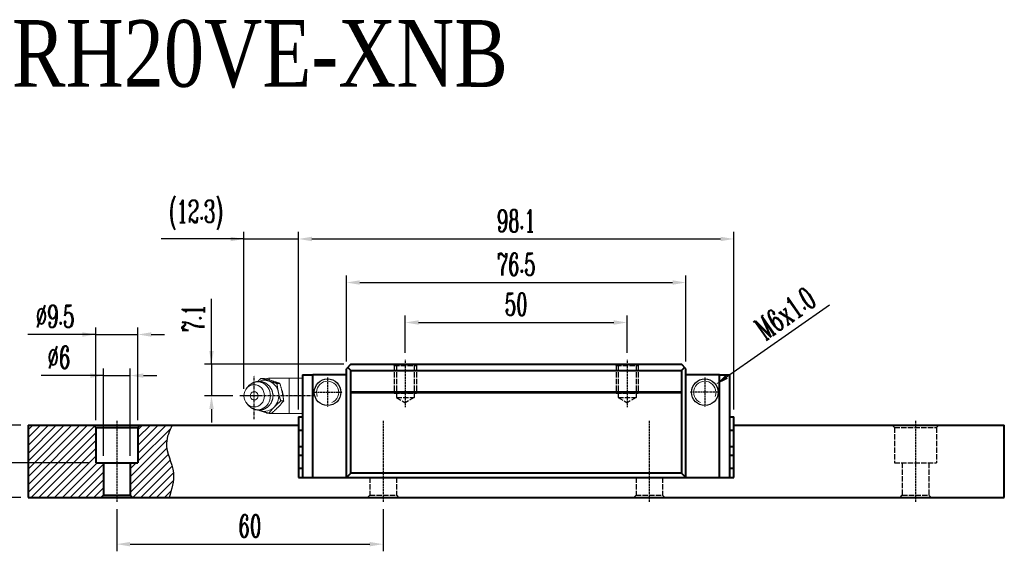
# Model space of a CAD drawing. Extents: x 56 to 390, y 117 to 237.
# Tile 2 of 2: x 168 to 390, y 117 to 237. Entities that reach past the tile are written whole.
import ezdxf

# ---------------------------------------------------------------- set-up
doc = ezdxf.new("R2010")
doc.units = 0
doc.header["$MEASUREMENT"] = 0
doc.header["$PDMODE"] = 2
doc.linetypes.add('ACAD_ISO02W100', pattern=[15, 12, -3])
doc.linetypes.add('CENTER', pattern=[0.95, 0.625, -0.125, 0.075, -0.125])
doc.layers.get('0').update_dxf_attribs({"linetype": 'CONTINUOUS'})
doc.layers.get('DEFPOINTS').update_dxf_attribs({"linetype": 'CONTINUOUS'})
for name, color, linetype, lineweight in [('AM_5', 3, 'CONTINUOUS', 15), ('CENTER', 1, 'CENTER', 25), ('DASH', 2, 'ACAD_ISO02W100', 25), ('DIM', 4, 'CONTINUOUS', 25), ('LINE', 7, 'CONTINUOUS', 40), ('TEXT', 3, 'CONTINUOUS', 25)]:
    doc.layers.add(name, color=color, linetype=linetype, lineweight=lineweight)
doc.layers.add('PV-CFD', color=7, linetype='CONTINUOUS')
doc.styles.get("Standard").update_dxf_attribs({"font": 'romanc.shx', "width": 0.6, "bigfont": 'chineset.shx'})
doc.styles.add('型式1', font='kaiu.ttf', dxfattribs={"width": 0.8})
doc.dimstyles.get("Standard").update_dxf_attribs({"dimscale": 3, "dimtxt": 1, "dimasz": 0.7, "dimexe": 0.3, "dimexo": 0.2, "dimgap": 0.3, "dimtad": 1, "dimdsep": 46, "dimtxsty": 'Standard', "dimcen": 0, "dimclrd": 256, "dimclre": 256, "dimclrt": 256, "dimadec": 0, "dimazin": 0, "dimtfac": 1, "dimtofl": 0, "dimtmove": 0, "dimatfit": 3, "dimfxl": 1, "dimtolj": 1, "dimtzin": 0, "dimlwd": -1, "dimlwe": -1, "dimarcsym": 0})
doc.dimstyles.new('STANDARD$0', dxfattribs={"dimscale": 3, "dimtxt": 1, "dimasz": 0.7, "dimexe": 0.3, "dimexo": 0.2, "dimgap": 0.3, "dimtad": 1, "dimdsep": 46, "dimtxsty": 'Standard', "dimcen": 0, "dimclrd": 256, "dimclre": 256, "dimclrt": 256, "dimadec": 0, "dimazin": 0, "dimtfac": 1, "dimtofl": 0, "dimtmove": 0, "dimatfit": 3, "dimfxl": 1, "dimtolj": 1, "dimtzin": 0, "dimlwd": -1, "dimlwe": -1, "dimarcsym": 0})

# ---------------------------------------------------------------- blocks, each defined once
blk = doc.blocks.new('*D38')
at = {"layer": 'DEFPOINTS', "color": 0, "transparency": 16777216}
for p in [(318.12, 177.97), (241.62, 158.57), (318.12, 158.57)]:
    blk.add_point(p, dxfattribs=at)
at = {"layer": 'DIM', "transparency": 16777216}
for p, q in [((241.62, 160.17), (241.62, 179.57)), ((244.62, 177.97), (315.12, 177.97)), ((318.12, 160.17), (318.12, 179.57))]:
    blk.add_line(p, q, dxfattribs=at)
for points in [[(244.62, 178.47), (244.62, 177.47), (241.62, 177.97)], [(315.12, 177.47), (315.12, 178.47), (318.12, 177.97)]]:
    blk.add_solid(points, dxfattribs=at)
at = {"layer": 'DIM', "transparency": 16777216, "insert": (279.87, 182.07), "char_height": 5, "attachment_point": 5}
blk.add_mtext('\\A1;76.5', dxfattribs=at)
blk = doc.blocks.new('*D39')
at = {"layer": 'DEFPOINTS', "color": 0, "transparency": 16777216}
for p in [(328.92, 187.77), (230.82, 147.77), (328.92, 147.77)]:
    blk.add_point(p, dxfattribs=at)
at = {"layer": 'DIM', "transparency": 16777216}
for p, q in [((230.82, 149.37), (230.82, 189.37)), ((328.92, 149.37), (328.92, 189.37)), ((233.82, 187.77), (325.92, 187.77))]:
    blk.add_line(p, q, dxfattribs=at)
for points in [[(233.82, 188.27), (233.82, 187.27), (230.82, 187.77)], [(325.92, 187.27), (325.92, 188.27), (328.92, 187.77)]]:
    blk.add_solid(points, dxfattribs=at)
at = {"layer": 'DIM', "transparency": 16777216, "insert": (279.87, 191.87), "char_height": 5, "attachment_point": 5}
blk.add_mtext('\\A1;98.1', dxfattribs=at)
blk = doc.blocks.new('*D40')
at = {"layer": 'DEFPOINTS', "color": 0, "transparency": 16777216}
for p in [(189.87, 128.57), (249.87, 128.57), (249.87, 119.07)]:
    blk.add_point(p, dxfattribs=at)
at = {"layer": 'DIM', "transparency": 16777216}
for p, q in [((189.87, 126.97), (189.87, 117.47)), ((249.87, 126.97), (249.87, 117.47)), ((192.87, 119.07), (246.87, 119.07))]:
    blk.add_line(p, q, dxfattribs=at)
for points in [[(192.87, 119.57), (192.87, 118.57), (189.87, 119.07)], [(246.87, 118.57), (246.87, 119.57), (249.87, 119.07)]]:
    blk.add_solid(points, dxfattribs=at)
at = {"layer": 'DIM', "transparency": 16777216, "insert": (219.87, 123.17), "char_height": 5, "attachment_point": 5}
blk.add_mtext('\\A1;60', dxfattribs=at)
blk = doc.blocks.new('*D41')
at = {"layer": 'DEFPOINTS', "color": 0, "transparency": 16777216}
for p in [(192.87, 157.02), (186.87, 137.37), (192.87, 137.37)]:
    blk.add_point(p, dxfattribs=at)
at = {"layer": 'DIM', "transparency": 16777216}
for p, q in [((186.87, 138.97), (186.87, 158.62)), ((192.87, 138.97), (192.87, 158.62)), ((186.87, 157.02), (172.82, 157.02)), ((183.87, 157.02), (180.87, 157.02)), ((186.87, 157.02), (192.87, 157.02)), ((195.87, 157.02), (198.87, 157.02))]:
    blk.add_line(p, q, dxfattribs=at)
for points in [[(183.87, 156.52), (183.87, 157.52), (186.87, 157.02)], [(195.87, 157.52), (195.87, 156.52), (192.87, 157.02)]]:
    blk.add_solid(points, dxfattribs=at)
at = {"layer": 'DIM', "transparency": 16777216, "insert": (176.84, 161.12), "char_height": 5, "attachment_point": 5}
blk.add_mtext('\\A1;%%c6', dxfattribs=at)
blk = doc.blocks.new('*D42')
at = {"layer": 'DEFPOINTS', "color": 0, "transparency": 16777216}
for p in [(194.62, 166.27), (185.12, 145.37), (194.62, 145.37)]:
    blk.add_point(p, dxfattribs=at)
at = {"layer": 'DIM', "transparency": 16777216}
for p, q in [((185.12, 146.97), (185.12, 167.87)), ((194.62, 146.97), (194.62, 167.87)), ((185.12, 166.27), (169.78, 166.27)), ((182.12, 166.27), (179.12, 166.27)), ((185.12, 166.27), (194.62, 166.27)), ((197.62, 166.27), (200.62, 166.27))]:
    blk.add_line(p, q, dxfattribs=at)
for points in [[(182.12, 165.77), (182.12, 166.77), (185.12, 166.27)], [(197.62, 166.77), (197.62, 165.77), (194.62, 166.27)]]:
    blk.add_solid(points, dxfattribs=at)
at = {"layer": 'DIM', "transparency": 16777216, "insert": (175.95, 170.37), "char_height": 5, "attachment_point": 5}
blk.add_mtext('\\A1;%%c9.5', dxfattribs=at)
blk = doc.blocks.new('*D43')
at = {"layer": 'DEFPOINTS', "color": 0, "transparency": 16777216}
for p in [(150.48, 145.87), (169.87, 145.87), (169.87, 129.57)]:
    blk.add_point(p, dxfattribs=at)
at = {"layer": 'DIM', "transparency": 16777216}
for p, q in [((168.27, 145.87), (148.88, 145.87)), ((150.48, 132.57), (150.48, 142.87)), ((168.27, 129.57), (148.88, 129.57))]:
    blk.add_line(p, q, dxfattribs=at)
for points in [[(150.98, 142.87), (149.98, 142.87), (150.48, 145.87)], [(149.98, 132.57), (150.98, 132.57), (150.48, 129.57)]]:
    blk.add_solid(points, dxfattribs=at)
at = {"layer": 'DIM', "transparency": 16777216, "insert": (146.38, 137.72), "char_height": 5, "attachment_point": 5, "rotation": 90}
blk.add_mtext('\\A1;16.3', dxfattribs=at)
blk = doc.blocks.new('*D44')
at = {"layer": 'DEFPOINTS', "color": 0, "transparency": 16777216}
for p in [(230.82, 187.77), (218.52, 152.47), (230.82, 147.77)]:
    blk.add_point(p, dxfattribs=at)
at = {"layer": 'DIM', "transparency": 16777216}
for p, q in [((218.52, 154.07), (218.52, 189.37)), ((218.52, 187.77), (199.88, 187.77)), ((215.52, 187.77), (212.52, 187.77)), ((218.52, 187.77), (230.82, 187.77))]:
    blk.add_line(p, q, dxfattribs=at)
for points in [[(215.52, 187.27), (215.52, 188.27), (218.52, 187.77)], [(233.82, 188.27), (233.82, 187.27), (230.82, 187.77)]]:
    blk.add_solid(points, dxfattribs=at)
at = {"layer": 'DIM', "transparency": 16777216, "insert": (207.7, 193.17), "char_height": 5, "attachment_point": 5}
blk.add_mtext('\\A1;(12.3)', dxfattribs=at)
blk = doc.blocks.new('*D45')
at = {"layer": 'DEFPOINTS', "color": 0, "transparency": 16777216}
for p in [(242.62, 159.57), (211.21, 152.47), (217.6, 152.47)]:
    blk.add_point(p, dxfattribs=at)
at = {"layer": 'DIM', "transparency": 16777216}
for p, q in [((211.21, 159.57), (211.21, 174.33)), ((211.21, 162.57), (211.21, 165.57)), ((241.02, 159.57), (209.61, 159.57)), ((211.21, 159.57), (211.21, 152.47)), ((216, 152.47), (209.61, 152.47)), ((211.21, 149.47), (211.21, 146.47))]:
    blk.add_line(p, q, dxfattribs=at)
for points in [[(210.71, 162.57), (211.71, 162.57), (211.21, 159.57)], [(211.71, 149.47), (210.71, 149.47), (211.21, 152.47)]]:
    blk.add_solid(points, dxfattribs=at)
at = {"layer": 'DIM', "transparency": 16777216, "insert": (207.11, 169.95), "char_height": 5, "attachment_point": 5, "rotation": 90}
blk.add_mtext('\\A1;7.1', dxfattribs=at)
blk = doc.blocks.new('*D51')
at = {"layer": 'DEFPOINTS', "color": 0, "transparency": 16777216}
for p in [(324.83, 154.99), (319.92, 151.54)]:
    blk.add_point(p, dxfattribs=at)
at = {"layer": 'DIM', "transparency": 16777216}
blk.add_line((327.28, 156.71), (350.47, 172.98), dxfattribs=at)
blk.add_solid([(327, 157.12), (327.57, 156.3), (324.83, 154.99)], dxfattribs=at)
at = {"layer": 'DIM', "transparency": 16777216, "insert": (340.54, 171.03), "char_height": 5, "attachment_point": 5, "rotation": 35.0585}
blk.add_mtext('\\A1;M6x1.0', dxfattribs=at)
blk = doc.blocks.new('*D52')
at = {"layer": 'DEFPOINTS', "color": 0, "transparency": 16777216}
for p in [(162.47, 145.87), (169.87, 145.87), (185.12, 137.37)]:
    blk.add_point(p, dxfattribs=at)
at = {"layer": 'DIM', "transparency": 16777216}
for p, q in [((162.47, 148.87), (162.47, 161.35)), ((162.47, 137.37), (162.47, 145.87)), ((183.52, 137.37), (160.87, 137.37)), ((162.47, 134.37), (162.47, 131.37))]:
    blk.add_line(p, q, dxfattribs=at)
for points in [[(161.97, 148.87), (162.97, 148.87), (162.47, 145.87)], [(162.97, 134.37), (161.97, 134.37), (162.47, 137.37)]]:
    blk.add_solid(points, dxfattribs=at)
at = {"layer": 'DIM', "transparency": 16777216, "insert": (158.37, 156.61), "char_height": 5, "attachment_point": 5, "rotation": 90}
blk.add_mtext('\\A1;8.5', dxfattribs=at)
blk = doc.blocks.new('*D55')
at = {"layer": 'DEFPOINTS', "color": 0, "transparency": 16777216}
for p in [(304.87, 168.97), (254.87, 160.57), (304.87, 160.57)]:
    blk.add_point(p, dxfattribs=at)
at = {"layer": 'DIM', "transparency": 16777216}
for p, q in [((254.87, 162.17), (254.87, 170.57)), ((257.87, 168.97), (301.87, 168.97)), ((304.87, 162.17), (304.87, 170.57))]:
    blk.add_line(p, q, dxfattribs=at)
for points in [[(257.87, 169.47), (257.87, 168.47), (254.87, 168.97)], [(301.87, 168.47), (301.87, 169.47), (304.87, 168.97)]]:
    blk.add_solid(points, dxfattribs=at)
at = {"layer": 'DIM', "transparency": 16777216, "insert": (279.87, 173.07), "char_height": 5, "attachment_point": 5}
blk.add_mtext('\\A1;50', dxfattribs=at)

msp = doc.modelspace()

# ---------------------------------------------------------------- hatches: boundary and pattern name
at = {"layer": 'DIM'}
h = msp.add_hatch(dxfattribs=at)
h.set_pattern_fill('ANSI31', color=6, scale=10, style=0)
h.set_pattern_definition([(45, (-738.165, -423.8127), (-0.8838835, 0.8838835), [])])
h.paths.add_polyline_path([(186.873, 130.067), (186.873, 137.367), (185.123, 137.367), (185.123, 145.367), (184.623, 145.867), (169.873, 145.867), (169.873, 129.567), (186.373, 129.567)])
edge = h.paths.add_edge_path()
edge.add_spline(control_points=[(201.661, 129.567), (202.235, 131.423), (203.507, 135.544), (200.11, 141.014), (201.732, 144.529), (202.35, 145.867)], knot_values=[0, 0, 0, 0, 5.6400158, 12.5260727, 16.7581225, 16.7581225, 16.7581225, 16.7581225], degree=3, periodic=0)
edge.add_line((202.35, 145.867), (195.122, 145.867))
edge.add_line((195.122, 145.867), (194.623, 145.367))
edge.add_line((194.623, 145.367), (194.623, 137.367))
edge.add_line((194.623, 137.367), (192.873, 137.367))
edge.add_line((192.873, 137.367), (192.873, 130.067))
edge.add_line((192.873, 130.067), (193.373, 129.567))
edge.add_line((193.373, 129.567), (201.661, 129.567))

# ---------------------------------------------------------------- linework, layer by layer
for centre in [(237.373, 153.267), (322.373, 153.267)]:
    msp.add_circle(centre, 3)
at = {"layer": 'AM_5'}
for centre, start, end in [((237.373, 153.267), 292.03636, 202.03636), ((322.373, 153.267), 337.96364, 247.96364)]:
    msp.add_arc(centre, 2.5, start, end, dxfattribs=at)
at = {"layer": 'CENTER', "ltscale": 0.1}
for p, q in [((254.873, 160.567), (254.873, 149.913)), ((304.873, 160.567), (304.873, 149.913)), ((237.373, 156.567), (237.373, 149.967)), ((322.373, 156.567), (322.373, 149.967)), ((234.073, 153.267), (240.673, 153.267)), ((325.673, 153.267), (319.073, 153.267)), ((189.873, 146.867), (189.873, 128.567)), ((249.873, 146.867), (249.873, 128.567)), ((309.873, 146.867), (309.873, 128.567)), ((369.873, 146.867), (369.873, 128.567))]:
    msp.add_line(p, q, dxfattribs=at)
at = {"layer": 'CENTER'}
for p, q in [((220.833, 147.182), (220.833, 156.953)), ((234.362, 152.471), (217.6, 152.471))]:
    msp.add_line(p, q, dxfattribs=at)
at = {"layer": 'DASH', "ltscale": 0.1}
for p, q in [((252.073, 159.567), (252.373, 159.267)), ((252.373, 159.267), (252.373, 153.067)), ((252.373, 159.267), (257.373, 159.267)), ((252.873, 159.267), (252.873, 152.067)), ((256.873, 159.267), (256.873, 152.067)), ((257.673, 159.567), (257.373, 159.267)), ((257.373, 159.267), (257.373, 153.067)), ((302.073, 159.567), (302.373, 159.267)), ((302.373, 159.267), (302.373, 153.067)), ((302.373, 159.267), (307.373, 159.267)), ((302.873, 159.267), (302.873, 152.067)), ((306.873, 159.267), (306.873, 152.067)), ((307.673, 159.567), (307.373, 159.267)), ((307.373, 159.267), (307.373, 153.067)), ((252.373, 153.067), (257.373, 153.067)), ((252.873, 152.067), (256.873, 152.067)), ((252.873, 152.067), (254.873, 150.913)), ((256.873, 152.067), (254.873, 150.913)), ((302.373, 153.067), (307.373, 153.067)), ((302.873, 152.067), (306.873, 152.067)), ((302.873, 152.067), (304.873, 150.913)), ((306.873, 152.067), (304.873, 150.913)), ((364.623, 145.867), (365.123, 145.367)), ((365.123, 145.367), (365.123, 137.367)), ((365.123, 145.367), (374.623, 145.367)), ((374.623, 145.367), (375.122, 145.867)), ((374.623, 145.367), (374.623, 137.367)), ((365.123, 137.367), (374.623, 137.367)), ((366.873, 137.367), (366.873, 130.067)), ((372.873, 137.367), (372.873, 130.067)), ((246.873, 134.067), (246.873, 130.067)), ((252.873, 134.067), (252.873, 130.067)), ((306.873, 134.067), (306.873, 130.067)), ((312.873, 134.067), (312.873, 130.067)), ((246.373, 129.567), (246.873, 130.067)), ((246.873, 130.067), (252.873, 130.067)), ((252.873, 130.067), (253.373, 129.567)), ((306.373, 129.567), (306.873, 130.067)), ((306.873, 130.067), (312.873, 130.067)), ((312.873, 130.067), (313.373, 129.567)), ((366.373, 129.567), (366.873, 130.067)), ((366.873, 130.067), (372.873, 130.067)), ((372.873, 130.067), (373.373, 129.567))]:
    msp.add_line(p, q, dxfattribs=at)
at = {"layer": 'LINE'}
for p, q in [((242.623, 159.567), (241.623, 158.567)), ((241.623, 134.067), (241.623, 158.567)), ((241.623, 134.067), (241.623, 158.567)), ((241.923, 158.867), (242.623, 158.167)), ((242.623, 159.567), (317.123, 159.567)), ((242.623, 158.167), (317.123, 158.167)), ((242.623, 135.067), (242.623, 158.167)), ((318.123, 158.567), (317.123, 159.567)), ((317.123, 158.167), (317.823, 158.867)), ((317.123, 158.167), (317.123, 135.067)), ((318.123, 134.067), (318.123, 158.567)), ((318.123, 134.067), (318.123, 158.567)), ((231.723, 157.171), (231.723, 134.071)), ((231.723, 157.171), (234.023, 157.171)), ((234.023, 134.067), (234.023, 157.171)), ((241.623, 157.167), (234.023, 157.167)), ((325.723, 157.167), (318.123, 157.167)), ((325.723, 157.171), (328.023, 157.171)), ((325.723, 134.067), (325.723, 157.171)), ((328.023, 134.071), (328.023, 157.171)), ((242.623, 153.367), (317.123, 153.367)), ((317.123, 153.167), (242.623, 153.167)), ((230.823, 147.767), (230.823, 134.071)), ((230.823, 147.767), (231.723, 147.767)), ((328.023, 147.767), (328.923, 147.767)), ((328.923, 134.071), (328.923, 147.767)), ((169.873, 145.867), (169.873, 129.567)), ((169.873, 145.867), (230.823, 145.867)), ((230.823, 144.726), (231.723, 144.726)), ((328.023, 144.726), (328.923, 144.726)), ((328.923, 145.867), (389.873, 145.867)), ((389.873, 129.567), (389.873, 145.867)), ((230.823, 141.08), (231.723, 141.08)), ((328.023, 141.08), (328.923, 141.08)), ((230.823, 139.08), (231.723, 139.08)), ((328.023, 139.08), (328.923, 139.08)), ((230.823, 136.154), (231.723, 136.154)), ((328.023, 136.154), (328.923, 136.154)), ((230.823, 134.071), (234.023, 134.071)), ((234.023, 134.067), (241.623, 134.067)), ((241.623, 134.067), (242.623, 135.067)), ((241.623, 134.067), (318.123, 134.067)), ((317.123, 135.067), (242.623, 135.067)), ((318.123, 134.067), (317.123, 135.067)), ((318.123, 134.067), (325.723, 134.067)), ((325.723, 134.071), (328.923, 134.071)), ((169.873, 129.567), (389.873, 129.567))]:
    msp.add_line(p, q, dxfattribs=at)
at = {"layer": 'LINE', "ltscale": 0.1}
for p, q in [((184.623, 145.867), (185.123, 145.367)), ((185.123, 145.367), (185.123, 137.367)), ((185.123, 145.367), (194.623, 145.367)), ((194.623, 145.367), (195.122, 145.867)), ((194.623, 145.367), (194.623, 137.367)), ((185.123, 137.367), (194.623, 137.367)), ((186.873, 137.367), (186.873, 130.067)), ((192.873, 137.367), (192.873, 130.067)), ((186.373, 129.567), (186.873, 130.067)), ((186.873, 130.067), (192.873, 130.067)), ((192.873, 130.067), (193.373, 129.567))]:
    msp.add_line(p, q, dxfattribs=at)
at = {"layer": 'PV-CFD', "lineweight": 0}
for p, q in [((223.03, 156.402), (222.379, 156.402)), ((224.223, 156.044), (224.223, 156.421)), ((228.723, 156.421), (224.223, 156.421)), ((228.723, 156.471), (228.723, 152.471)), ((231.723, 156.471), (228.723, 156.471)), ((219.069, 154.084), (219.388, 154.493)), ((226.608, 155.247), (225.957, 155.247)), ((227.473, 151.316), (226.823, 151.316)), ((228.723, 152.471), (228.723, 148.471)), ((232.223, 152.471), (228.723, 152.471)), ((219.069, 150.857), (219.388, 150.448)), ((224.76, 148.539), (224.109, 148.539)), ((224.223, 148.521), (224.223, 148.539)), ((228.723, 148.521), (224.223, 148.521)), ((231.723, 148.471), (228.723, 148.471))]:
    msp.add_line(p, q, dxfattribs=at)
for centre, radius, start, end in [((224.223, 154.421), 2, 90, 112.1639), ((220.948, 152.471), 1, 141.62254, 218.37746), ((224.223, 150.521), 2, 238.69451, 270)]:
    msp.add_arc(centre, radius, start, end, dxfattribs=at)
for centre, major_axis, start_param, end_param in [((221.599, 152.471), (0, -3.133), 5.4140965, 10.2938668), ((223.13, 152.471), (0, -3.5), 2.8518126, 3.522033), ((223.13, 152.471), (0, -3.5), 1.804615, 2.8518126), ((220.833, 152.471), (0, -0.954), 5.4210484, 10.2869149), ((223.13, 152.471), (0, -3.5), 0.7574175, 1.804615), ((223.13, 152.471), (0, -3.5), 5.902745, 5.9934052), ((223.13, 152.471), (0, -3.5), 5.9934052, 7.0406028)]:
    msp.add_ellipse(centre, major_axis=major_axis, ratio=0.9238795, start_param=start_param, end_param=end_param, dxfattribs=at)
msp.add_ellipse((220.833, 152.471), major_axis=(0, -2.5), ratio=0.9238795, dxfattribs=at)
for points, degree, knots in [([(219.388, 150.448), (220.16, 149.738), (221.103, 149.321), (222.111, 149.229), (223.084, 149.456), (223.936, 149.975), (224.592, 150.737), (224.988, 151.68), (225.075, 152.719), (224.828, 153.746), (224.267, 154.642), (223.456, 155.304), (222.493, 155.662), (221.484, 155.694), (220.527, 155.411), (219.706, 154.844), (219.388, 154.493)], 1, [5.4140965, 5.4140965, 5.7392199, 6.0490681, 6.348377, 6.645228, 6.9480779, 7.2634281, 7.5936314, 7.9352561, 8.279632, 8.6164079, 8.9386371, 9.2460566, 9.5442648, 9.8416104, 10.1463565, 10.2938668, 10.2938668]), ([(226.982, 153.945), (227.083, 153.754), (227.171, 153.539), (227.31, 153.037), (227.347, 152.744), (227.347, 152.396), (227.344, 152.32), (227.339, 152.244)], 3, [2.43454571, 2.43454571, 2.43454571, 2.43454571, 2.50133461, 2.50133461, 2.58326736, 2.58326736, 2.60557697, 2.60557697, 2.60557697, 2.60557697])]:
    msp.add_open_spline(points, degree=degree, knots=knots, dxfattribs=at)
for points, weights in [([(221.617, 155.709), (221.967, 156.038), (222.379, 156.402)], [1.01894928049, 1.01824660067, 1]), ([(222.379, 156.402), (223.223, 156.093), (224.054, 155.825)], [1, 1.0379548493, 1]), ([(226.608, 155.247), (225.005, 155.825), (223.03, 156.402)], [1, 1.15470053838, 1]), ([(224.054, 155.825), (224.884, 155.557), (225.957, 155.247)], [1, 1.0379548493, 1]), ([(225.957, 155.247), (226.074, 154.194), (226.275, 153.282)], [1, 1.0379548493, 1]), ([(226.275, 153.282), (226.476, 152.369), (226.823, 151.316)], [1, 1.0379548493, 1]), ([(227.473, 151.316), (227.226, 153.282), (226.608, 155.247)], [1, 1.15470053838, 1]), ([(224.76, 148.539), (226.302, 149.928), (227.473, 151.316)], [1, 1.15470053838, 1]), ([(226.823, 151.316), (225.981, 150.572), (225.351, 149.928)], [1, 1.0379548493, 1]), ([(222.206, 149.117), (222.045, 149.169), (221.887, 149.221)], [1, 1.00713222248, 1.01158396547]), ([(224.109, 148.539), (223.036, 148.849), (222.206, 149.117)], [1, 1.0379548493, 1]), ([(225.351, 149.928), (224.722, 149.283), (224.109, 148.539)], [1, 1.0379548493, 1])]:
    msp.add_rational_spline(points, weights, degree=2, dxfattribs=at)
at = {"layer": 'TEXT'}
msp.add_spline([(202.35, 145.867), (201.059, 141.837), (202.608, 135.127), (201.661, 129.567)], degree=3, dxfattribs=at)

# ---------------------------------------------------------------- texts
at = {"layer": 'LINE', "color": 1, "insert": (216.081, 229.369), "char_height": 15, "width": 113.3141, "attachment_point": 5, "style": '型式1'}
msp.add_mtext('{\\fTimes New Roman|b0|i0|c0|p65;\\C7;CR\\fTimes New Roman|b0|i0|c136|p65;H20\\fTimes New Roman|b0|i0|c0|p65;V\\fTimes New Roman|b0|i0|c136|p65;E\\fTimes New Roman|b0|i0|c0|p65;-XNB}', dxfattribs=at)

# ---------------------------------------------------------------- dimensions: what is measured, and where the dimension line sits
at = {"layer": 'DIM'}
for base, p1, p2, text, override, picture, middle in [((230.823, 187.767), (218.524, 152.471), (230.823, 147.767), '(<>)', {"dimscale": 2, "dimtxt": 2.5, "dimasz": 1.5, "dimexe": 0.8, "dimexo": 0.8, "dimgap": 0.8, "dimtofl": 1, "dimfxl": 0.18}, '*D44', (207.701, 187.767)), ((194.623, 166.267), (185.123, 145.367), (194.623, 145.367), '%%c<>', {"dimscale": 2, "dimtxt": 2.5, "dimasz": 1.5, "dimexe": 0.8, "dimexo": 0.8, "dimgap": 0.8, "dimdec": 1, "dimtofl": 1, "dimfxl": 0.18}, '*D42', (175.951, 166.267)), ((192.873, 157.017), (186.873, 137.367), (192.873, 137.367), '%%c<>', {"dimscale": 2, "dimtxt": 2.5, "dimasz": 1.5, "dimexe": 0.8, "dimexo": 0.8, "dimgap": 0.8, "dimdec": 1, "dimtofl": 1, "dimfxl": 0.18}, '*D41', (176.844, 157.017))]:
    dim = msp.add_linear_dim(base=base, p1=p1, p2=p2, text=text, dimstyle='STANDARD$0', override=override, dxfattribs=at)
    dim.commit()
    dim.dimension.update_dxf_attribs({"geometry": picture, "text_midpoint": middle, "dimtype": 160})
for base, p1, p2, picture, middle in [((328.923, 187.767), (230.823, 147.767), (328.923, 147.767), '*D39', (279.873, 191.867)), ((318.123, 177.967), (241.623, 158.567), (318.123, 158.567), '*D38', (279.873, 182.067)), ((304.873, 168.967), (254.873, 160.567), (304.873, 160.567), '*D55', (279.873, 173.067)), ((249.873, 119.067), (189.873, 128.567), (249.873, 128.567), '*D40', (219.873, 123.167))]:
    dim = msp.add_linear_dim(base=base, p1=p1, p2=p2, dimstyle='STANDARD$0', override={"dimscale": 2, "dimtxt": 2.5, "dimasz": 1.5, "dimexe": 0.8, "dimexo": 0.8, "dimgap": 0.8, "dimtofl": 1, "dimfxl": 0.18}, dxfattribs=at)
    dim.commit()
    dim.dimension.update_dxf_attribs({"geometry": picture, "text_midpoint": middle})
dim = msp.add_diameter_dim_2p(p1=(319.917, 151.544), p2=(324.828, 154.99), dimstyle='Standard', override={"dimscale": 2, "dimtxt": 2.5, "dimasz": 1.5, "dimexe": 0.8, "dimexo": 0.8, "dimgap": 0.8, "dimpost": 'M<>x1.0', "dimfxl": 0.18}, dxfattribs=at)
dim.commit()
dim.dimension.update_dxf_attribs({"geometry": '*D51', "text_midpoint": (342.896, 167.669), "dimtype": 163})
dim = msp.add_linear_dim(base=(211.211, 152.471), p1=(242.623, 159.567), p2=(217.6, 152.471), angle=90, dimstyle='STANDARD$0', override={"dimscale": 2, "dimtxt": 2.5, "dimasz": 1.5, "dimexe": 0.8, "dimexo": 0.8, "dimgap": 0.8, "dimdec": 1, "dimtofl": 1, "dimfxl": 0.18}, dxfattribs=at)
dim.commit()
dim.dimension.update_dxf_attribs({"geometry": '*D45', "text_midpoint": (211.211, 169.951), "dimtype": 160})
for base, p1, picture, middle in [((162.473, 145.867), (185.123, 137.367), '*D52', (158.373, 156.61)), ((150.481, 145.867), (169.873, 129.567), '*D43', (146.381, 137.717))]:
    dim = msp.add_linear_dim(base=base, p1=p1, p2=(169.873, 145.867), angle=90, dimstyle='STANDARD$0', override={"dimscale": 2, "dimtxt": 2.5, "dimasz": 1.5, "dimexe": 0.8, "dimexo": 0.8, "dimgap": 0.8, "dimdec": 1, "dimtofl": 1, "dimfxl": 0.18}, dxfattribs=at)
    dim.commit()
    dim.dimension.update_dxf_attribs({"geometry": picture, "text_midpoint": middle})

doc.saveas('drawing.dxf')
